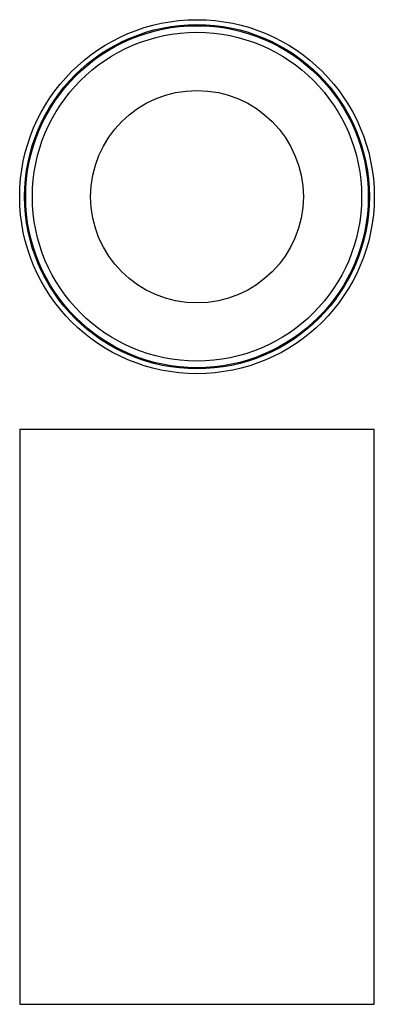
# Model space of a CAD drawing. Header units: millimetres. Extents: x 111 to 191, y 135 to 358.
import ezdxf

# ---------------------------------------------------------------- set-up
doc = ezdxf.new("R2010")
doc.units = ezdxf.units.MM

msp = doc.modelspace()

# ---------------------------------------------------------------- linework, layer by layer
at = {"color": 7, "linetype": 'Continuous', "lineweight": 25}
for p, q in [((149.19, 277.75), (149.19, 277.71)), ((152.49, 277.71), (152.49, 277.75)), ((110.84, 265.2), (110.84, 135.2)), ((110.84, 265.2), (190.84, 265.2)), ((190.84, 135.2), (190.84, 265.2)), ((110.84, 135.2), (190.84, 135.2))]:
    msp.add_line(p, q, dxfattribs=at)
for radius in [40, 38.9, 38.65, 37.15, 24]:
    msp.add_circle((150.84, 317.71), radius, dxfattribs=at)

doc.saveas('drawing.dxf')
